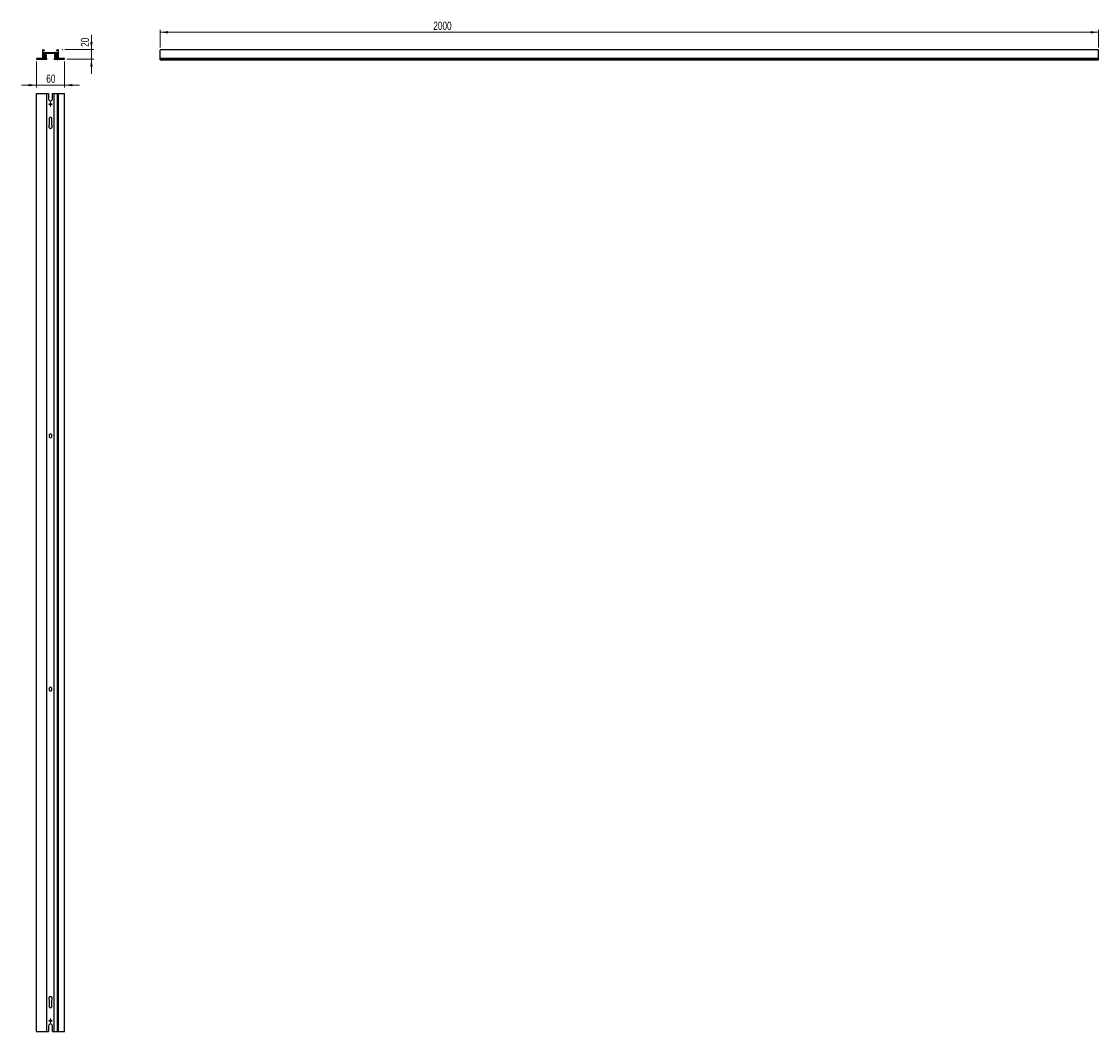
# Model space of a CAD drawing. Header units: millimetres. Extents: x 545 to 1004, y 175 to 606.
import ezdxf

# ---------------------------------------------------------------- set-up
doc = ezdxf.new("R2010")
doc.units = ezdxf.units.MM
doc.header["$PDSIZE"] = -1
doc.styles.add('SLDTEXTSTYLE0', font='TXT', dxfattribs={"width": 0.75})
doc.dimstyles.new('SLDDIMSTYLE0', dxfattribs={"dimtxt": 3.5, "dimasz": 3.302, "dimexe": 0, "dimexo": 0.0625, "dimgap": 0.875, "dimtad": 1, "dimdec": 0, "dimlfac": 5, "dimrnd": 1e-09, "dimzin": 12, "dimdsep": 46, "dimtxsty": 'SLDTEXTSTYLE0', "dimsah": 1, "dimcen": 0.09, "dimadec": 0, "dimazin": 3, "dimtfac": 1, "dimtmove": 0, "dimatfit": 0, "dimfxl": 0, "dimfrac": 2, "dimtolj": 1, "dimtzin": 12, "dimarcsym": 0})
doc.dimstyles.new('SLDDIMSTYLE1', dxfattribs={"dimtxt": 3.5, "dimasz": 3.302, "dimexe": 0, "dimexo": 0.0625, "dimgap": 0.875, "dimtad": 1, "dimdec": 0, "dimlfac": 5, "dimrnd": 1e-09, "dimzin": 12, "dimdsep": 46, "dimtxsty": 'SLDTEXTSTYLE0', "dimsah": 1, "dimcen": 0.09, "dimadec": 0, "dimazin": 3, "dimtfac": 1, "dimtdec": 0, "dimtmove": 0, "dimatfit": 0, "dimfxl": 0, "dimfrac": 2, "dimtolj": 1, "dimtzin": 12, "dimarcsym": 0})
doc.dimstyles.new('SLDDIMSTYLE2', dxfattribs={"dimtxt": 3.5, "dimasz": 3.302, "dimexe": 0, "dimexo": 0.0625, "dimgap": 0.875, "dimtad": 1, "dimdec": 0, "dimlfac": 5, "dimrnd": 1e-09, "dimzin": 12, "dimdsep": 46, "dimtxsty": 'SLDTEXTSTYLE0', "dimsah": 1, "dimcen": 0.09, "dimadec": 0, "dimazin": 3, "dimtfac": 1, "dimtdec": 0, "dimtofl": 0, "dimtmove": 0, "dimatfit": 3, "dimfxl": 0, "dimfrac": 2, "dimtolj": 1, "dimtzin": 12, "dimarcsym": 0})

# ---------------------------------------------------------------- blocks, each defined once
blk = doc.blocks.new('_D')
at = {"color": 7, "linetype": 'Continuous', "lineweight": 0}
for p, q in [((574.53, 593.68), (574.53, 600.02)), ((563.16, 593.68), (575.53, 593.68)), ((574.53, 593.68), (574.53, 589.68)), ((564.07, 589.68), (575.53, 589.68)), ((574.53, 589.68), (574.53, 583.33))]:
    blk.add_line(p, q, dxfattribs=at)
at = {"color": 7, "linetype": 'Continuous', "lineweight": 18}
for points in [[(574.53, 593.68), (575.04, 596.98), (574.02, 596.98)], [(574.53, 589.68), (574.02, 586.38), (575.04, 586.38)]]:
    blk.add_solid(points, dxfattribs=at)
at = {"color": 7, "linetype": 'Continuous', "lineweight": 18, "insert": (570.02, 594.85), "char_height": 3.5, "attachment_point": 1, "rotation": 90, "style": 'SLDTEXTSTYLE0'}
blk.add_mtext('20', dxfattribs=at)
blk = doc.blocks.new('_D_1')
at = {"color": 7, "linetype": 'Continuous', "lineweight": 0}
for p, q in [((551.07, 588.68), (551.07, 577.54)), ((563.07, 588.68), (563.07, 577.54)), ((551.07, 578.54), (544.72, 578.54)), ((551.07, 578.54), (563.07, 578.54)), ((563.07, 578.54), (569.42, 578.54))]:
    blk.add_line(p, q, dxfattribs=at)
at = {"color": 7, "linetype": 'Continuous', "lineweight": 18}
for points in [[(551.07, 578.54), (547.77, 579.05), (547.77, 578.04)], [(563.07, 578.54), (566.37, 578.04), (566.37, 579.05)]]:
    blk.add_solid(points, dxfattribs=at)
at = {"color": 7, "linetype": 'Continuous', "lineweight": 18, "insert": (555.28, 583.06), "char_height": 3.5, "attachment_point": 1, "style": 'SLDTEXTSTYLE0'}
blk.add_mtext('60', dxfattribs=at)
blk = doc.blocks.new('SW_CENTERMARKSYMBOL_0')
at = {"color": 0, "linetype": 'Continuous', "lineweight": 18}
for p, q in [((-0.5, 0), (-0.65, 0)), ((0, 0), (-0.5, 0)), ((0, 0.5), (0, 0.65)), ((0, 0), (0, 0.5)), ((0, 0), (0, -0.5)), ((0, 0), (0.5, 0)), ((0.5, 0), (0.65, 0)), ((0, -0.5), (0, -0.65))]:
    blk.add_line(p, q, dxfattribs=at)
blk = doc.blocks.new('SW_CENTERMARKSYMBOL_1')
at = {"color": 0, "linetype": 'Continuous', "lineweight": 18}
for p, q in [((-0.5, 0), (-0.65, 0)), ((0, 0), (-0.5, 0)), ((0, 0.5), (0, 0.65)), ((0, 0), (0, 0.5)), ((0, 0), (0, -0.5)), ((0, 0), (0.5, 0)), ((0.5, 0), (0.65, 0)), ((0, -0.5), (0, -0.65))]:
    blk.add_line(p, q, dxfattribs=at)
blk = doc.blocks.new('SW_CENTERMARKSYMBOL_2')
at = {"color": 0, "linetype": 'Continuous', "lineweight": 18}
for p, q in [((-0.5, 0), (-0.9, 0)), ((0, 0), (-0.5, 0)), ((0, 0.5), (0, 0.9)), ((0, 0), (0, 0.5)), ((0, 0), (0, -0.5)), ((0, 0), (0.5, 0)), ((0.5, 0), (0.9, 0)), ((0, -0.5), (0, -0.9))]:
    blk.add_line(p, q, dxfattribs=at)
blk = doc.blocks.new('SW_CENTERMARKSYMBOL_3')
at = {"color": 0, "linetype": 'Continuous', "lineweight": 18}
for p, q in [((-0.5, 0), (-0.9, 0)), ((0, 0), (-0.5, 0)), ((0, 0.5), (0, 0.9)), ((0, 0), (0, 0.5)), ((0, 0), (0, -0.5)), ((0, 0), (0.5, 0)), ((0.5, 0), (0.9, 0)), ((0, -0.5), (0, -0.9))]:
    blk.add_line(p, q, dxfattribs=at)
blk = doc.blocks.new('_D_2')
at = {"color": 7, "linetype": 'Continuous', "lineweight": 0}
for p, q in [((603.9, 594.58), (603.9, 602.09)), ((1003.9, 594.58), (1003.9, 602.09)), ((1003.9, 601.09), (603.9, 601.09))]:
    blk.add_line(p, q, dxfattribs=at)
at = {"color": 7, "linetype": 'Continuous', "lineweight": 18}
for points in [[(603.9, 601.09), (607.2, 600.59), (607.2, 601.6)], [(1003.9, 601.09), (1000.6, 601.6), (1000.6, 600.59)]]:
    blk.add_solid(points, dxfattribs=at)
at = {"color": 7, "linetype": 'Continuous', "lineweight": 18, "insert": (720.28, 605.61), "char_height": 3.5, "attachment_point": 1, "style": 'SLDTEXTSTYLE0'}
blk.add_mtext('2000', dxfattribs=at)

msp = doc.modelspace()

# ---------------------------------------------------------------- linework, layer by layer
at = {"color": 7, "linetype": 'Continuous', "lineweight": 25}
for p, q in [((553.8, 593.58), (553.64, 593.58)), ((553.64, 593.58), (553.64, 589.84)), ((553.8, 593.48), (553.8, 593.58)), ((554.55, 593.48), (553.8, 593.48)), ((553.8, 593.32), (554.55, 593.32)), ((553.8, 592.32), (553.8, 593.32)), ((554.55, 593.32), (554.55, 593.48)), ((559.59, 593.48), (559.59, 593.32)), ((560.34, 593.48), (559.59, 593.48)), ((559.59, 593.32), (560.34, 593.32)), ((560.34, 593.58), (560.34, 593.48)), ((560.5, 593.58), (560.34, 593.58)), ((560.34, 593.32), (560.34, 592.32)), ((560.5, 589.84), (560.5, 593.58)), ((1003.9, 593.58), (603.9, 593.58)), ((603.9, 589.84), (603.9, 593.58)), ((1003.9, 589.84), (1003.9, 593.58)), ((551.07, 589.84), (551.07, 589.68)), ((553.64, 589.84), (551.07, 589.84)), ((551.07, 589.68), (555.46, 589.68)), ((554.8, 592.32), (553.8, 592.32)), ((553.8, 592.16), (554.2, 592.16)), ((553.8, 589.84), (553.8, 592.16)), ((554.2, 589.84), (553.8, 589.84)), ((553.86, 592.02), (553.86, 591.34)), ((553.86, 590.79), (553.86, 590.13)), ((554.04, 592.14), (553.98, 592.14)), ((553.98, 591.22), (554.06, 591.22)), ((554.06, 590.91), (553.98, 590.91)), ((553.98, 590.01), (554.04, 590.01)), ((554.16, 591.58), (554.16, 592.02)), ((554.16, 590.13), (554.16, 590.55)), ((554.18, 591.1), (554.18, 591.03)), ((554.2, 592.16), (554.2, 591.75)), ((554.2, 591.75), (554.36, 591.75)), ((554.36, 590.24), (554.2, 590.24)), ((554.2, 590.24), (554.2, 589.84)), ((555.25, 591.46), (554.28, 591.46)), ((554.28, 590.67), (555.25, 590.67)), ((554.36, 592.15), (556.27, 592.15)), ((554.36, 591.75), (554.36, 592.15)), ((554.36, 589.84), (554.36, 590.24)), ((554.96, 589.84), (554.36, 589.84)), ((554.96, 591.21), (555.25, 591.21)), ((555.25, 590.9), (554.96, 590.9)), ((556.27, 592.31), (555.3, 592.31)), ((555.35, 591.31), (555.35, 591.36)), ((555.35, 590.77), (555.35, 590.8)), ((555.46, 589.68), (555.46, 589.84)), ((556.27, 592.15), (556.27, 592.31)), ((557.87, 592.31), (556.27, 592.31)), ((556.27, 592.15), (557.87, 592.15)), ((557.87, 592.31), (557.87, 592.15)), ((558.84, 592.31), (557.87, 592.31)), ((557.87, 592.15), (559.78, 592.15)), ((558.68, 589.84), (558.68, 589.68)), ((558.68, 589.68), (560.01, 589.68)), ((558.8, 591.36), (558.8, 591.31)), ((558.8, 590.8), (558.8, 590.77)), ((559.86, 591.46), (558.9, 591.46)), ((558.9, 591.21), (559.18, 591.21)), ((559.18, 590.9), (558.9, 590.9)), ((558.9, 590.67), (559.86, 590.67)), ((559.78, 589.84), (559.18, 589.84)), ((560.34, 592.32), (559.34, 592.32)), ((559.78, 592.15), (559.78, 591.75)), ((559.78, 591.75), (559.94, 591.75)), ((559.78, 590.24), (559.78, 589.84)), ((559.94, 590.24), (559.78, 590.24)), ((559.94, 592.16), (560.34, 592.16)), ((559.94, 591.75), (559.94, 592.16)), ((559.94, 589.84), (559.94, 590.24)), ((560.34, 589.84), (559.94, 589.84)), ((559.96, 591.03), (559.96, 591.1)), ((559.98, 592.02), (559.98, 591.58)), ((559.98, 590.55), (559.98, 590.13)), ((560.01, 589.68), (560.01, 589.34)), ((560.08, 591.22), (560.16, 591.22)), ((560.16, 590.91), (560.08, 590.91)), ((560.16, 592.14), (560.1, 592.14)), ((560.1, 590.01), (560.16, 590.01)), ((560.28, 591.34), (560.28, 592.02)), ((560.28, 590.13), (560.28, 590.79)), ((560.34, 592.16), (560.34, 589.84)), ((563.07, 589.84), (560.5, 589.84)), ((560.5, 589.68), (563.07, 589.68)), ((563.07, 589.68), (563.07, 589.84)), ((1003.9, 589.84), (603.9, 589.84)), ((603.9, 589.68), (603.9, 589.84)), ((1003.9, 589.68), (603.9, 589.68)), ((603.9, 589.34), (603.9, 589.68)), ((603.9, 589.34), (1003.9, 589.34)), ((1003.9, 589.68), (1003.9, 589.84)), ((1003.9, 589.34), (1003.9, 589.68)), ((551.07, 174.98), (551.07, 574.98)), ((551.07, 574.98), (555.46, 574.98)), ((555.46, 174.98), (555.46, 574.98)), ((555.46, 574.98), (556.27, 574.98)), ((556.27, 574.98), (556.27, 572.58)), ((557.87, 572.58), (557.87, 574.98)), ((557.87, 574.98), (558.68, 574.98)), ((558.68, 174.98), (558.68, 574.98)), ((558.68, 574.98), (560.01, 574.98)), ((560.01, 174.98), (560.01, 574.98)), ((560.01, 574.98), (560.5, 574.98)), ((560.5, 174.98), (560.5, 574.98)), ((560.5, 574.98), (563.07, 574.98)), ((563.07, 174.98), (563.07, 574.98)), ((556.57, 564.42), (556.57, 561.54)), ((557.57, 561.54), (557.57, 564.42)), ((556.57, 429.38), (556.57, 428.58)), ((557.57, 428.58), (557.57, 429.38)), ((556.57, 321.38), (556.57, 320.58)), ((557.57, 320.58), (557.57, 321.38)), ((556.57, 188.41), (556.57, 185.54)), ((557.57, 185.54), (557.57, 188.41)), ((551.07, 174.98), (555.46, 174.98)), ((555.46, 174.98), (556.27, 174.98)), ((556.27, 177.38), (556.27, 174.98)), ((557.87, 174.98), (557.87, 177.38)), ((557.87, 174.98), (558.68, 174.98)), ((558.68, 174.98), (560.01, 174.98)), ((560.01, 174.98), (560.5, 174.98)), ((560.5, 174.98), (563.07, 174.98))]:
    msp.add_line(p, q, dxfattribs=at)
for centre, radius in [((554.9, 591.06), 0.15), ((559.24, 591.06), 0.15), ((557.07, 570.38), 0.4), ((557.07, 179.58), 0.4)]:
    msp.add_circle(centre, radius, dxfattribs=at)
for centre, radius, start, end in [((555.05, 592.31), 0.25, 359.0614, 179.0614), ((559.09, 592.31), 0.25, 0.9386, 180.9386), ((553.98, 592.02), 0.12, 90, 180), ((553.98, 591.34), 0.12, 180, 270), ((553.98, 590.79), 0.12, 90, 180), ((553.98, 590.13), 0.12, 180, 270), ((554.04, 592.02), 0.12, 0, 90), ((554.04, 590.13), 0.12, 270, 0), ((554.06, 591.1), 0.12, 0, 90), ((554.06, 591.03), 0.12, 270, 0), ((554.28, 591.58), 0.12, 180, 270), ((554.28, 590.55), 0.12, 90, 180), ((554.9, 591.06), 0.168, 68.3609, 290.898), ((555.21, 589.84), 0.25, 0, 180), ((555.25, 591.36), 0.1, 0, 90), ((555.25, 591.31), 0.1, 270, 0), ((555.25, 590.8), 0.1, 0, 90), ((555.25, 590.77), 0.1, 270, 0), ((558.93, 589.84), 0.25, 0, 180), ((558.9, 591.36), 0.1, 90, 180), ((558.9, 591.31), 0.1, 180, 270), ((558.9, 590.8), 0.1, 90, 180), ((558.9, 590.77), 0.1, 180, 270), ((559.24, 591.06), 0.168, 249.102, 111.6391), ((559.86, 591.58), 0.12, 270, 0), ((559.86, 590.55), 0.12, 0, 90), ((560.08, 591.1), 0.12, 90, 180), ((560.08, 591.03), 0.12, 180, 270), ((560.1, 592.02), 0.12, 90, 180), ((560.1, 590.13), 0.12, 180, 270), ((560.03, 589.83), 0.494, 267.3848, 341.8959), ((560.16, 592.02), 0.12, 0, 90), ((560.16, 591.34), 0.12, 270, 0), ((560.16, 590.79), 0.12, 0, 90), ((560.16, 590.13), 0.12, 270, 0), ((557.07, 572.58), 0.8, 180, 0), ((557.07, 564.42), 0.5, 0, 180), ((557.07, 560.92), 0.8, 128.6822, 51.3178), ((557.07, 429.38), 0.5, 0, 180), ((557.07, 428.58), 0.5, 180, 0), ((557.07, 321.38), 0.5, 0, 180), ((557.07, 320.58), 0.5, 180, 0), ((557.07, 189.04), 0.8, 308.6822, 231.3178), ((557.07, 185.54), 0.5, 180, 0), ((557.07, 177.38), 0.8, 0, 180)]:
    msp.add_arc(centre, radius, start, end, dxfattribs=at)
at = {"color": 7, "linetype": 'Continuous', "lineweight": 0}
msp.add_point((562.16, 593.68), dxfattribs=at)

# ---------------------------------------------------------------- block references
at = {"color": 7, "linetype": 'Continuous', "lineweight": 18}
for name, p in [('SW_CENTERMARKSYMBOL_0', (554.9, 591.06)), ('SW_CENTERMARKSYMBOL_1', (559.24, 591.06)), ('SW_CENTERMARKSYMBOL_2', (557.07, 570.38)), ('SW_CENTERMARKSYMBOL_3', (557.07, 179.58))]:
    msp.add_blockref(name, p, dxfattribs=at)

# ---------------------------------------------------------------- dimensions: what is measured, and where the dimension line sits
for base, p1, p2, dimstyle, picture, middle in [((603.9, 601.09), (1003.9, 593.58), (603.9, 593.58), 'SLDDIMSTYLE2', '_D_2', (725.45, 601.09)), ((563.07, 578.54), (551.07, 589.68), (563.07, 589.68), 'SLDDIMSTYLE1', '_D_1', (557.86, 578.54))]:
    dim = msp.add_linear_dim(base=base, p1=p1, p2=p2, dimstyle=dimstyle, dxfattribs=at)
    dim.commit()
    dim.dimension.update_dxf_attribs({"geometry": picture, "text_midpoint": middle, "dimtype": 160})
dim = msp.add_linear_dim(base=(574.53, 589.68), p1=(562.16, 593.68), p2=(563.07, 589.68), angle=90, dimstyle='SLDDIMSTYLE0', dxfattribs=at)
dim.commit()
dim.dimension.update_dxf_attribs({"geometry": '_D', "text_midpoint": (574.53, 597.43), "dimtype": 160})

doc.saveas('drawing.dxf')
